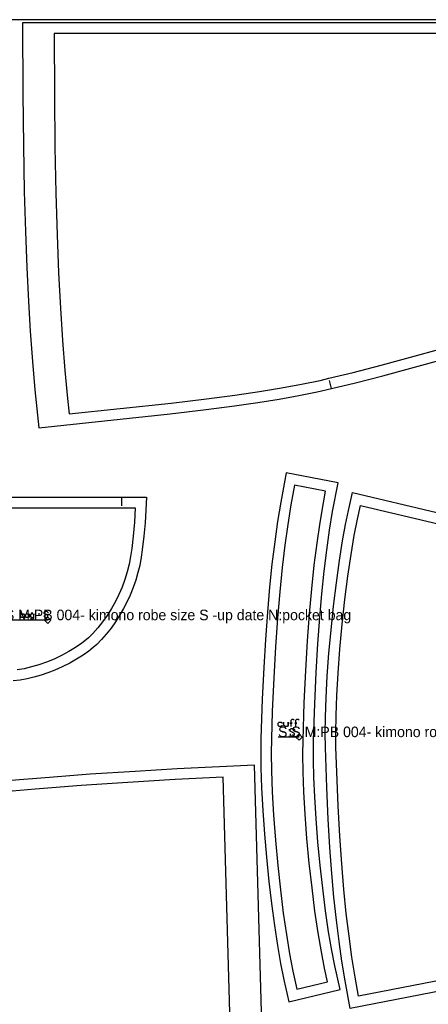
# Model space of a CAD drawing. Extents: x 0 to 3478, y 0 to 1550.
# Tile 5 of 6: x 2269 to 2657, y 615 to 1550. Entities that reach past the tile are written whole.
import ezdxf

# ---------------------------------------------------------------- set-up
doc = ezdxf.new("R2010")
doc.units = 0

msp = doc.modelspace()

# ---------------------------------------------------------------- linework, layer by layer
at = {"layer": '1'}
for p, q in [((2564.995, 1199.832), (2563.181, 1207.624)), ((2365.972, 1096.642), (2365.971, 1088.642)), ((2286.877, 985.936), (2288.531, 985.936)), ((2518.761, 874.086), (2520.813, 874.086))]:
    msp.add_line(p, q, dxfattribs=at)
for points in [[(10.595, 0), (3233.7, 0), (3233.7, 1550), (10.595, 1550), (10.595, 0)], [(2573.366, 629.248), (2568.23, 651.787), (2565.405, 666.497), (2562.426, 684.206), (2559.486, 704.201), (2556.748, 725.488), (2554.349, 746.963), (2552.179, 769.643), (2550.448, 791.528), (2549.163, 812.278), (2548.361, 830.723), (2547.986, 847.227), (2548.115, 866.134), (2549.253, 900.599), (2550.599, 930.444), (2552.173, 957.418), (2554.002, 982.515), (2556.002, 1005.141), (2558.237, 1026.472), (2560.694, 1046.536), (2563.353, 1065.394), (2566.21, 1083.155), (2571.297, 1110.451), (2522.21, 1119.959), (2516.974, 1091.99), (2513.986, 1073.587), (2511.237, 1054.203), (2508.67, 1033.21), (2506.388, 1011.344), (2504.29, 987.53), (2502.403, 961.674), (2500.82, 935.035), (2499.412, 904.972), (2498.134, 867.523), (2497.976, 855.391), (2498.164, 839.691), (2498.794, 820.769), (2499.907, 799.408), (2501.476, 776.702), (2503.311, 755.068), (2505.639, 731.934), (2508.089, 711.004), (2510.907, 690.043), (2513.787, 671.313), (2516.806, 654.065), (2519.868, 638.707), (2524.721, 617.687), (2573.366, 629.248)], [(2271.166, 982.628), (2270.339, 983.455), (2270.339, 982.628), (2270.339, 988.416), (2270.339, 985.109), (2271.166, 985.936), (2272.82, 985.936), (2273.647, 985.109), (2273.647, 983.455), (2272.82, 982.628), (2271.166, 982.628)], [(2275.714, 982.628), (2274.887, 983.455), (2274.887, 985.109), (2275.714, 985.936), (2277.368, 985.936), (2278.194, 985.109), (2278.194, 985.936), (2278.194, 982.628), (2278.194, 983.455), (2277.368, 982.628), (2275.714, 982.628)]]:
    msp.add_lwpolyline(points, close=True, dxfattribs=at)
for points in [[(2856.958, 1546.999), (2272.083, 1546.997), (2272.258, 1479.686), (2272.768, 1430.625), (2273.594, 1386.975), (2274.67, 1348.843), (2275.974, 1314.634), (2277.539, 1282.55), (2279.234, 1254.283), (2281.302, 1225.598), (2283.607, 1198.742), (2287.349, 1162.533), (2287.349, 1162.533), (2412.168, 1175.953), (2446.083, 1179.904), (2473.142, 1183.416), (2495.328, 1186.643), (2515.349, 1189.894), (2534.218, 1193.321), (2551.63, 1196.851), (2564.995, 1199.832), (2587.766, 1205.338), (2613.694, 1212.038), (2700.604, 1235.641)], [(2225.973, 1096.639), (2365.972, 1096.642), (2389.471, 1096.644), (2389.471, 1096.644), (2388.19, 1072.462), (2386.987, 1059.576), (2385.565, 1046.754), (2384.584, 1039.65), (2383.145, 1032.042), (2381.486, 1025.138), (2379.403, 1018.004), (2376.924, 1010.845), (2374.11, 1003.858), (2371.045, 997.196), (2367.836, 990.987), (2364.331, 984.898), (2360.259, 978.532), (2356.013, 972.551), (2351.382, 966.675), (2346.982, 961.647), (2342.451, 957.008), (2339.128, 954.002), (2334.817, 950.592), (2329.481, 946.841), (2323.194, 942.887), (2316.723, 939.239), (2309.639, 935.674), (2302.716, 932.59), (2296.067, 929.986), (2289.758, 927.836), (2282.82, 925.83), (2276.431, 924.32), (2269.746, 923.097), (2263.007, 922.246)], [(2827.034, 658.769), (2582.902, 611.476), (2578.024, 637.528), (2574.989, 656.223), (2572.303, 675.081), (2569.813, 695.198), (2567.485, 717.105), (2565.474, 739.541), (2563.642, 764.166), (2562.022, 791.235), (2560.633, 821.218), (2559.362, 859.041), (2559.192, 872.672), (2559.392, 888.063), (2560.032, 906.38), (2561.152, 926.896), (2562.721, 948.615), (2564.654, 970.444), (2567.06, 993.434), (2569.751, 1015.582), (2572.674, 1036.568), (2575.645, 1055.241), (2578.464, 1070.852), (2581.163, 1084.03), (2585.147, 1101.107), (2825.175, 1044.07)], [(2279.435, 981.801), (2280.262, 980.975), (2281.915, 980.975), (2282.742, 981.801), (2282.742, 985.936), (2282.742, 985.109), (2281.915, 985.936), (2280.262, 985.936), (2279.435, 985.109), (2279.435, 983.455), (2280.262, 982.628), (2281.915, 982.628), (2282.742, 983.455)], [(2292.665, 984.282), (2292.665, 983.455), (2293.492, 982.628), (2295.146, 982.628), (2295.973, 983.455), (2295.973, 984.695), (2292.665, 986.349), (2292.665, 987.59), (2293.492, 988.416), (2295.146, 988.416), (2295.973, 987.59), (2295.973, 986.763)], [(2518.505, 880.009), (2517.479, 878.984), (2515.428, 878.984), (2514.402, 880.009), (2514.402, 882.06), (2515.428, 883.086), (2517.479, 883.086), (2518.505, 882.06)], [(2524.146, 878.984), (2524.146, 883.086), (2524.146, 880.009), (2523.12, 878.984), (2521.069, 878.984), (2520.044, 880.009), (2520.044, 883.086)], [(2526.71, 878.984), (2526.71, 882.06), (2527.736, 882.06), (2525.685, 882.06), (2526.71, 882.06), (2526.71, 885.137), (2527.736, 886.163), (2528.761, 886.163), (2529.787, 885.137)], [(2531.326, 878.984), (2531.326, 882.06), (2532.351, 882.06), (2530.3, 882.06), (2531.326, 882.06), (2531.326, 885.137), (2532.351, 886.163), (2533.377, 886.163), (2534.402, 885.137)], [(2525.941, 872.035), (2525.941, 871.009), (2526.967, 869.984), (2529.018, 869.984), (2530.044, 871.009), (2530.044, 872.548), (2525.941, 874.599), (2525.941, 876.137), (2526.967, 877.163), (2529.018, 877.163), (2530.044, 876.137), (2530.044, 875.112)], [(1618.599, 496.663), (2501.762, 496.663), (2492.169, 842.283), (2492.169, 842.283), (2418.661, 838.769), (2378.89, 836.478), (2336.311, 833.67), (2297.514, 830.787), (2257.035, 827.441)]]:
    msp.add_lwpolyline(points, dxfattribs=at)
at = {"layer": '3'}
for p, q in [((2295.973, 979.975), (2242.639, 979.975)), ((2534.403, 868.984), (2514.403, 868.984))]:
    msp.add_line(p, q, dxfattribs=at)
for points in [[(2907.401, 1537), (2302.083, 1536.997), (2302.268, 1478.379), (2302.794, 1429.051), (2303.641, 1385.372), (2304.789, 1345.853), (2306.227, 1309.617), (2307.935, 1276.301), (2309.901, 1245.476), (2312.112, 1216.901), (2314.547, 1190.438), (2316.084, 1175.734), (2316.084, 1175.734), (2413.036, 1186.11), (2446.601, 1190.042), (2473.516, 1193.563), (2496.755, 1196.982), (2517.578, 1200.432), (2536.624, 1203.976), (2554.252, 1207.652), (2562.728, 1209.573), (2585.807, 1215.157), (2612.317, 1222.018), (2698.079, 1245.316)], [(2212.972, 1086.641), (2378.972, 1086.643), (2378.972, 1086.643), (2378.205, 1073.014), (2376.956, 1059.823), (2375.629, 1047.888), (2374.58, 1040.447), (2373.133, 1033.071), (2371.294, 1025.777), (2369.06, 1018.561), (2366.436, 1011.453), (2363.425, 1004.458), (2360.046, 997.623), (2356.314, 990.969), (2352.23, 984.511), (2347.872, 978.364), (2343.306, 972.608), (2338.742, 967.474), (2334.508, 963.264), (2332.678, 961.642), (2328.112, 958.072), (2322.382, 954.145), (2315.898, 950.208), (2308.988, 946.488), (2301.861, 943.108), (2294.676, 940.143), (2287.532, 937.622), (2280.476, 935.552), (2273.579, 933.942), (2266.862, 932.778)], [(2817.381, 667.084), (2590.818, 623.194), (2590.818, 623.194), (2587.564, 641.054), (2584.539, 659.949), (2581.74, 680.028), (2579.172, 701.432), (2576.85, 724.241), (2574.783, 748.642), (2572.97, 774.945), (2571.413, 803.623), (2570.1, 835.615), (2569.359, 859.318), (2569.192, 873.032), (2569.429, 889.415), (2570.137, 908.424), (2571.352, 929.659), (2573.074, 952.497), (2575.263, 976.119), (2577.831, 999.523), (2580.671, 1021.818), (2583.658, 1042.253), (2586.697, 1060.413), (2589.678, 1075.973), (2592.538, 1088.957), (2817.338, 1035.654)], [(1567.164, 506.666), (2471.473, 506.663), (2462.473, 830.925), (2462.473, 830.925), (2416.714, 828.649), (2371.885, 826.022), (2327.754, 823.037), (2283.951, 819.671), (2239.973, 815.89)]]:
    msp.add_lwpolyline(points, dxfattribs=at)
for points in [[(2561.325, 636.665), (2558.464, 649.629), (2555.486, 665.152), (2552.459, 683.224), (2549.469, 703.637), (2546.632, 725.867), (2544.065, 749.209), (2541.872, 772.796), (2540.138, 795.682), (2538.914, 816.971), (2538.2, 835.966), (2537.952, 852.354), (2538.11, 866.101), (2539.284, 901.577), (2540.683, 932.331), (2542.336, 960.248), (2544.247, 985.936), (2546.408, 1009.789), (2548.823, 1032.115), (2551.481, 1053.073), (2554.375, 1072.791), (2557.5, 1091.39), (2559.577, 1102.536), (2530.125, 1108.242), (2526.699, 1089.537), (2523.679, 1070.816), (2520.91, 1051.058), (2518.356, 1029.838), (2516.011, 1006.887), (2513.878, 981.924), (2511.98, 954.774), (2510.336, 925.326), (2508.969, 893.324), (2508.131, 867.246), (2507.977, 853.845), (2508.232, 837.019), (2508.97, 817.076), (2510.215, 794.802), (2511.948, 771.163), (2514.106, 747.226), (2516.605, 723.902), (2519.356, 701.877), (2522.285, 681.532), (2525.318, 663.161), (2528.392, 646.863), (2532.138, 629.728), (2561.325, 636.665)], [(2298.973, 979.975), (2295.973, 976.975), (2292.973, 979.975), (2295.973, 982.975), (2298.973, 979.975)], [(2537.403, 868.984), (2534.403, 871.984), (2531.403, 868.984), (2534.403, 865.984), (2537.403, 868.984)]]:
    msp.add_lwpolyline(points, close=True, dxfattribs=at)

# ---------------------------------------------------------------- texts
at = {"layer": 'Label'}
for s, p in [('S:S M:PB 004- kimono robe size S -up date N:pocket bag', (2242.639, 979.957)), ('S:S M:PB 004- kimono robe size S -up date N:cuff', (2514.403, 868.966))]:
    msp.add_text(s, height=10, dxfattribs=at).set_placement(p)

doc.saveas('drawing.dxf')
